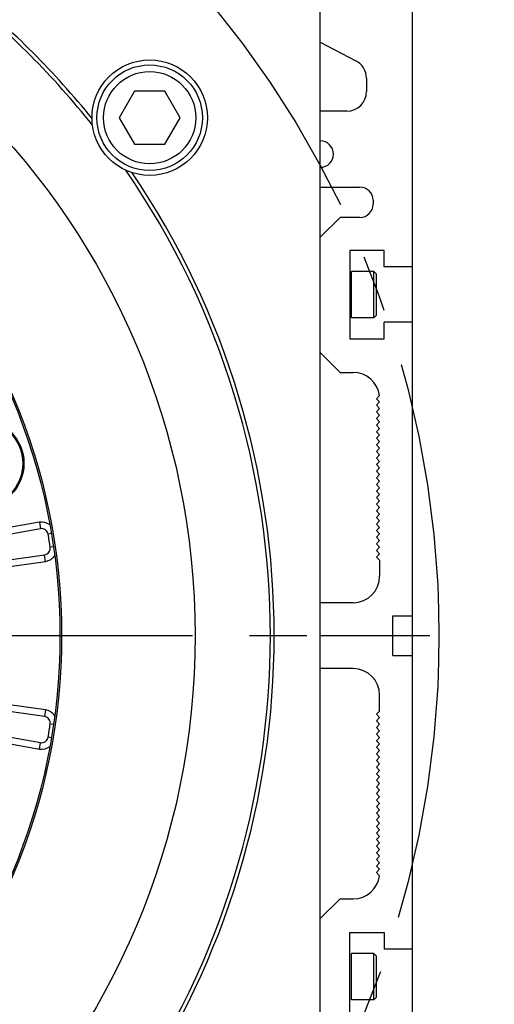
# Model space of a CAD drawing. Header units: millimetres. Extents: x 0 to 420, y 0 to 297.
# Tile 44 of 52: x 347 to 362, y 168 to 198. Entities that reach past the tile are written whole.
import ezdxf
from ezdxf.enums import TextEntityAlignment as Align

# ---------------------------------------------------------------- set-up
doc = ezdxf.new("R2010")
doc.units = ezdxf.units.MM
doc.header["$LTSCALE"] = 23.1
doc.linetypes.add('CENTER', pattern=[0.6, 0.375, -0.075, 0.075, -0.075])
doc.layers.get('0').update_dxf_attribs({"linetype": 'CONTINUOUS'})
for name, color, linetype in [('AXIS', 7, 'CONTINUOUS'), ('COMPONENTS', 7, 'CONTINUOUS'), ('DIMENSION', 7, 'CONTINUOUS')]:
    doc.layers.add(name, color=color, linetype=linetype)
doc.styles.get("Standard").update_dxf_attribs({"font": 'arial.ttf'})
doc.styles.add('TEXTSTYLE_4', font='gdt')
doc.dimstyles.new('DIMSTYLE_15', dxfattribs={"dimtxt": 3, "dimasz": 3, "dimexe": 0.18, "dimexo": 0.0625, "dimgap": 0.09, "dimtad": 1, "dimdec": 1, "dimlfac": 5, "dimdsep": 46, "dimtxsty": 'STANDARD', "dimblk": '_FILLED', "dimblk1": '_FILLED', "dimblk2": '_FILLED', "dimcen": 0.09, "dimadec": 0, "dimazin": 0, "dimtp": 0.8, "dimtm": 0.8, "dimtfac": 1, "dimtdec": 1, "dimtofl": 0, "dimtmove": 0, "dimatfit": 3, "dimldrblk": '_FILLED', "dimfxl": 1, "dimtolj": 1, "dimarcsym": 0})
doc.dimstyles.new('DIMSTYLE_2', dxfattribs={"dimtxt": 3, "dimasz": 3, "dimexe": 0.18, "dimexo": 0.0625, "dimgap": 0.09, "dimtad": 1, "dimtih": 1, "dimtoh": 1, "dimlfac": 5, "dimdsep": 46, "dimtxsty": 'STANDARD', "dimblk": '_FILLED', "dimblk1": '_FILLED', "dimblk2": '_FILLED', "dimcen": 0.09, "dimadec": 0, "dimazin": 0, "dimtol": 1, "dimtp": 0.2, "dimtm": 0.2, "dimtfac": 1, "dimtofl": 0, "dimtmove": 0, "dimatfit": 3, "dimldrblk": '_FILLED', "dimfxl": 1, "dimtolj": 1, "dimarcsym": 0})

# ---------------------------------------------------------------- blocks, each defined once
blk = doc.blocks.new('_FILLED')
at = {"color": 0, "linetype": 'BYBLOCK'}
blk.add_solid([(0, 0), (-1, 0.2), (-1, -0.2)], dxfattribs=at)
blk = doc.blocks.new('*D1')
at = {"layer": 'DIMENSION', "color": 2, "linetype": 'CONTINUOUS'}
for p, q in [((293.804, 198.458), (268.342, 198.458)), ((303.632, 193.184), (293.804, 198.458)), ((293.804, 198.458), (293.804, 198.458))]:
    blk.add_line(p, q, dxfattribs=at)
at = {"layer": 'DIMENSION', "color": 2, "linetype": 'CONTINUOUS', "xscale": 3, "yscale": 3, "zscale": 3, "rotation": 331.7813436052}
blk.add_blockref('_FILLED', (303.632, 193.184), dxfattribs=at)
at = {"layer": 'DIMENSION', "color": 2, "linetype": 'CONTINUOUS', "style": 'TEXTSTYLE_4'}
for s, p in [('`', (285.835, 199.208)), ('n', (275.342, 199.208))]:
    blk.add_text(s, height=3, dxfattribs=at).set_placement(p, align=Align.RIGHT)
at = {"layer": 'DIMENSION', "color": 2, "linetype": 'CONTINUOUS'}
for s, p in [('300', (282.335, 199.208)), ('0.2', (291.656, 199.208))]:
    blk.add_text(s, height=3, dxfattribs=at).set_placement(p, align=Align.RIGHT)
blk = doc.blocks.new('*D2')
at = {"layer": 'DIMENSION', "color": 2, "linetype": 'CONTINUOUS'}
for p, q in [((293.804, 198.458), (268.342, 198.458)), ((303.632, 193.184), (293.804, 198.458)), ((293.804, 198.458), (293.804, 198.458))]:
    blk.add_line(p, q, dxfattribs=at)
at = {"layer": 'DIMENSION', "color": 2, "linetype": 'CONTINUOUS', "xscale": 3, "yscale": 3, "zscale": 3, "rotation": 331.7813436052}
blk.add_blockref('_FILLED', (303.632, 193.184), dxfattribs=at)
at = {"layer": 'DIMENSION', "color": 2, "linetype": 'CONTINUOUS', "style": 'TEXTSTYLE_4'}
for s, p in [('`', (285.835, 199.208)), ('n', (275.342, 199.208))]:
    blk.add_text(s, height=3, dxfattribs=at).set_placement(p, align=Align.RIGHT)
at = {"layer": 'DIMENSION', "color": 2, "linetype": 'CONTINUOUS'}
for s, p in [('300', (282.335, 199.208)), ('0.2', (291.656, 199.208))]:
    blk.add_text(s, height=3, dxfattribs=at).set_placement(p, align=Align.RIGHT)
blk = doc.blocks.new('*D24')
at = {"layer": 'DIMENSION', "color": 2, "linetype": 'CONTINUOUS'}
for p, q in [((354.567, 239.702), (357.857, 239.702)), ((360.877, 239.702), (388.487, 239.702)), ((386.487, 239.702), (386.487, 193.351)), ((386.487, 146.999), (386.487, 193.351)), ((370.467, 146.999), (388.487, 146.999))]:
    blk.add_line(p, q, dxfattribs=at)
at = {"layer": 'DIMENSION', "color": 2, "linetype": 'CONTINUOUS', "xscale": 3, "yscale": 3, "zscale": 3}
for p, rotation in [((386.487, 239.702), 90), ((386.487, 146.999), 270)]:
    blk.add_blockref('_FILLED', p, dxfattribs=dict(at, rotation=rotation))
at = {"layer": 'DIMENSION', "color": 2, "linetype": 'CONTINUOUS', "insert": (382.737, 193.351), "char_height": 3, "width": 13.27138, "attachment_point": 2, "rotation": 90, "line_spacing_factor": 0.9}
blk.add_mtext('(463.5)', dxfattribs=at)

msp = doc.modelspace()

# ---------------------------------------------------------------- linework, layer by layer
at = {"layer": 'AXIS', "color": 2, "linetype": 'CENTER'}
msp.add_line((330.06653, 178.99881), (359.78512, 178.99881), dxfattribs=at)
msp.add_circle((330.06653, 178.99881), 30, dxfattribs=at)
at = {"layer": 'COMPONENTS', "color": 7, "linetype": 'CONTINUOUS'}
for p, q in [((359.26653, 156.39881), (359.26653, 217.79881)), ((356.46653, 158.74344), (356.46653, 199.25418)), ((356.46653, 196.9948), (357.54478, 196.43038)), ((357.86653, 195.89881), (357.86653, 195.49881)), ((350.82647, 195.50213), (350.36459, 194.70213)), ((351.75023, 195.50213), (350.82647, 195.50213)), ((352.21211, 194.70213), (351.75023, 195.50213)), ((350.36459, 194.70213), (350.82647, 193.90213)), ((351.75023, 193.90213), (352.21211, 194.70213)), ((357.26653, 194.89881), (356.46653, 194.89881)), ((350.82647, 193.90213), (351.75023, 193.90213)), ((356.46653, 192.59881), (357.66653, 192.59881)), ((358.06653, 192.19881), (358.06653, 192.07881)), ((357.06653, 191.67881), (356.46653, 191.07881)), ((357.66653, 191.67881), (357.06653, 191.67881)), ((358.40653, 190.67881), (357.36653, 190.67881)), ((357.36653, 190.67881), (357.36653, 187.99881)), ((358.40653, 190.17881), (358.40653, 190.67881)), ((359.26653, 190.17881), (358.40653, 190.17881)), ((358.08653, 190.03881), (357.41353, 190.03881)), ((358.08653, 190.03881), (358.16653, 189.95881)), ((358.08653, 188.63881), (358.08653, 190.03881)), ((358.16653, 188.71881), (358.16653, 189.95881)), ((358.08653, 188.63881), (358.16653, 188.71881)), ((358.08653, 188.63881), (357.41353, 188.63881)), ((359.26653, 188.49881), (358.40653, 188.49881)), ((358.40653, 187.99881), (358.40653, 188.49881)), ((357.36653, 187.99881), (358.40653, 187.99881)), ((356.46653, 187.57881), (357.06653, 186.97881)), ((357.06653, 186.97881), (357.46653, 186.97881)), ((358.2635, 186.28008), (358.16653, 186.18311)), ((358.16653, 186.18311), (358.26653, 186.08311)), ((358.26653, 186.08311), (358.16653, 185.98311)), ((358.16653, 185.98311), (358.26653, 185.88311)), ((358.26653, 185.88311), (358.16653, 185.78311)), ((358.16653, 185.78311), (358.26653, 185.68311)), ((358.26653, 185.68311), (358.16653, 185.58311)), ((358.16653, 185.58311), (358.26653, 185.48311)), ((358.26653, 185.48311), (358.16653, 185.38311)), ((358.16653, 185.38311), (358.26653, 185.28311)), ((358.26653, 185.28311), (358.16653, 185.18311)), ((358.16653, 185.18311), (358.26653, 185.08311)), ((358.26653, 185.08311), (358.16653, 184.98311)), ((358.16653, 184.98311), (358.26653, 184.88311)), ((358.26653, 184.88311), (358.16653, 184.78311)), ((358.16653, 184.78311), (358.26653, 184.68311)), ((358.26653, 184.68311), (358.16653, 184.58311)), ((358.16653, 184.58311), (358.26653, 184.48311)), ((358.26653, 184.48311), (358.16653, 184.38311)), ((358.16653, 184.38311), (358.26653, 184.28311)), ((358.26653, 184.28311), (358.16653, 184.18311)), ((358.16653, 184.18311), (358.26653, 184.08311)), ((358.26653, 184.08311), (358.16653, 183.98311)), ((358.16653, 183.98311), (358.26653, 183.88311)), ((358.26653, 183.88311), (358.16653, 183.78311)), ((358.16653, 183.78311), (358.26653, 183.68311)), ((358.26653, 183.68311), (358.16653, 183.58311)), ((358.16653, 183.58311), (358.26653, 183.48311)), ((358.26653, 183.48311), (358.16653, 183.38311)), ((358.16653, 183.38311), (358.26653, 183.28311)), ((358.26653, 183.28311), (358.16653, 183.18311)), ((358.16653, 183.18311), (358.26653, 183.08311)), ((358.26653, 183.08311), (358.16653, 182.98311)), ((358.16653, 182.98311), (358.26653, 182.88311)), ((358.26653, 182.88311), (358.16653, 182.78311)), ((358.16653, 182.78311), (358.26653, 182.68311)), ((358.26653, 182.68311), (358.16653, 182.58311)), ((358.16653, 182.58311), (358.26653, 182.48311)), ((358.26653, 182.48311), (358.16653, 182.38311)), ((347.97535, 182.24027), (343.10781, 181.38199)), ((358.16653, 182.38311), (358.26653, 182.28311)), ((358.26653, 182.28311), (358.16653, 182.18311)), ((358.16653, 182.18311), (358.26653, 182.08311)), ((358.26653, 182.08311), (358.16653, 181.98311)), ((358.16653, 181.98311), (358.26653, 181.88311)), ((358.26653, 181.88311), (358.16653, 181.78311)), ((358.16653, 181.78311), (358.26653, 181.68311)), ((358.26653, 181.68311), (358.16653, 181.58311)), ((358.16653, 181.58311), (358.26653, 181.48311)), ((343.20597, 180.76224), (348.1005, 181.45012)), ((358.26653, 181.48311), (358.16653, 181.38311)), ((358.16653, 181.38311), (358.26653, 181.28311)), ((358.26653, 181.28311), (358.26653, 180.79881)), ((357.46653, 179.99881), (356.46653, 179.99881)), ((358.66653, 179.59881), (359.26653, 179.59881)), ((358.66653, 178.39881), (358.66653, 179.59881)), ((356.46653, 178.99881), (358.66653, 178.99881)), ((358.66653, 178.39881), (359.26653, 178.39881)), ((357.46653, 177.99881), (356.46653, 177.99881)), ((348.1005, 176.54749), (343.20597, 177.23537)), ((358.26653, 176.71451), (358.26653, 177.19881)), ((343.10781, 176.61562), (347.97535, 175.75734)), ((358.16653, 176.61451), (358.26653, 176.71451)), ((358.26653, 176.51451), (358.16653, 176.61451)), ((358.16653, 176.41451), (358.26653, 176.51451)), ((358.26653, 176.31451), (358.16653, 176.41451)), ((358.16653, 176.21451), (358.26653, 176.31451)), ((358.26653, 176.11451), (358.16653, 176.21451)), ((358.16653, 176.01451), (358.26653, 176.11451)), ((358.26653, 175.91451), (358.16653, 176.01451)), ((358.16653, 175.81451), (358.26653, 175.91451)), ((358.26653, 175.71451), (358.16653, 175.81451)), ((358.16653, 175.61451), (358.26653, 175.71451)), ((358.26653, 175.51451), (358.16653, 175.61451)), ((358.16653, 175.41451), (358.26653, 175.51451)), ((358.26653, 175.31451), (358.16653, 175.41451)), ((358.16653, 175.21451), (358.26653, 175.31451)), ((358.26653, 175.11451), (358.16653, 175.21451)), ((358.16653, 175.01451), (358.26653, 175.11451)), ((358.26653, 174.91451), (358.16653, 175.01451)), ((358.16653, 174.81451), (358.26653, 174.91451)), ((358.26653, 174.71451), (358.16653, 174.81451)), ((358.16653, 174.61451), (358.26653, 174.71451)), ((358.26653, 174.51451), (358.16653, 174.61451)), ((358.16653, 174.41451), (358.26653, 174.51451)), ((358.26653, 174.31451), (358.16653, 174.41451)), ((358.16653, 174.21451), (358.26653, 174.31451)), ((358.26653, 174.11451), (358.16653, 174.21451)), ((358.16653, 174.01451), (358.26653, 174.11451)), ((358.26653, 173.91451), (358.16653, 174.01451)), ((358.16653, 173.81451), (358.26653, 173.91451)), ((358.26653, 173.71451), (358.16653, 173.81451)), ((358.16653, 173.61451), (358.26653, 173.71451)), ((358.26653, 173.51451), (358.16653, 173.61451)), ((358.16653, 173.41451), (358.26653, 173.51451)), ((358.26653, 173.31451), (358.16653, 173.41451)), ((358.16653, 173.21451), (358.26653, 173.31451)), ((358.26653, 173.11451), (358.16653, 173.21451)), ((358.16653, 173.01451), (358.26653, 173.11451)), ((358.26653, 172.91451), (358.16653, 173.01451)), ((358.16653, 172.81451), (358.26653, 172.91451)), ((358.26653, 172.71451), (358.16653, 172.81451)), ((358.16653, 172.61451), (358.26653, 172.71451)), ((358.26653, 172.51451), (358.16653, 172.61451)), ((358.16653, 172.41451), (358.26653, 172.51451)), ((358.26653, 172.31451), (358.16653, 172.41451)), ((358.16653, 172.21451), (358.26653, 172.31451)), ((358.26653, 172.11451), (358.16653, 172.21451)), ((358.16653, 172.01451), (358.26653, 172.11451)), ((358.26653, 171.91451), (358.16653, 172.01451)), ((358.16653, 171.81451), (358.26653, 171.91451)), ((358.2635, 171.71753), (358.16653, 171.81451)), ((357.06653, 171.01881), (356.46653, 170.41881)), ((357.06653, 171.01881), (357.46653, 171.01881)), ((357.36653, 169.99881), (358.40653, 169.99881)), ((357.36653, 167.31881), (357.36653, 169.99881)), ((358.40653, 169.99881), (358.40653, 169.49881)), ((358.08653, 169.35881), (357.41353, 169.35881)), ((358.08653, 169.35881), (358.16653, 169.27881)), ((358.08653, 167.95881), (358.08653, 169.35881)), ((358.16653, 168.03881), (358.16653, 169.27881)), ((359.26653, 169.49881), (358.40653, 169.49881)), ((358.08653, 167.95881), (357.41353, 167.95881)), ((358.08653, 167.95881), (358.16653, 168.03881))]:
    msp.add_line(p, q, dxfattribs=at)
at = {"layer": 'COMPONENTS', "color": 9, "linetype": 'CONTINUOUS'}
for p, q in [((357.41353, 188.63881), (357.41353, 190.03881)), ((347.94062, 182.43723), (344.56425, 181.84189)), ((347.94062, 182.43723), (347.97535, 182.24027)), ((348.30585, 182.09349), (348.20726, 182.07677)), ((348.36947, 181.69184), (348.27053, 181.67729)), ((344.73324, 180.77492), (348.12833, 181.25207)), ((348.12833, 181.25207), (348.1005, 181.45012)), ((348.12833, 176.74555), (344.73324, 177.22269)), ((348.12833, 176.74555), (348.1005, 176.54749)), ((344.56425, 176.15573), (347.94062, 175.56038)), ((348.36947, 176.30577), (348.27053, 176.32032)), ((348.30585, 175.90412), (348.20726, 175.92085)), ((347.94062, 175.56038), (347.97535, 175.75734)), ((357.41353, 167.95881), (357.41353, 169.35881))]:
    msp.add_line(p, q, dxfattribs=at)
at = {"layer": 'COMPONENTS', "color": 7, "linetype": 'CONTINUOUS'}
for centre, radius in [((330.06653, 178.99881), 22.6), ((330.06653, 178.99881), 18.55), ((330.06653, 178.99881), 18.5), ((351.28835, 194.70213), 1.75), ((351.28835, 194.70213), 1.6), ((351.28835, 194.70213), 1.4), ((346.13938, 184.22119), 1.334), ((346.13938, 184.22119), 1.3)]:
    msp.add_circle(centre, radius, dxfattribs=at)
for centre, radius, start, end in [((330.06653, 178.99881), 24.88452, 38.456379, 51.54363), ((330.06653, 178.99881), 25, 38.84191, 51.15809), ((357.26653, 195.89881), 0.6, 0, 62.37), ((357.26653, 195.49881), 0.6, 270, 360), ((356.46653, 193.59881), 0.4, 270, 90), ((330.06653, 178.99881), 24.88452, 325.45637, 34.543629), ((330.06653, 178.99881), 25, 325.84191, 34.15809), ((357.66653, 192.19881), 0.4, 0, 90), ((357.66653, 192.07881), 0.4, 270, 360), ((357.46653, 186.17881), 0.8, 7.054053, 90), ((348.01008, 182.04331), 0.2, 9.629733, 100), ((330.06653, 178.99881), 18.4, 8.370267, 9.629733), ((348.07266, 181.64817), 0.2, 278, 8.370267), ((357.46653, 180.79881), 0.8, 270, 360), ((357.46653, 177.19881), 0.8, 0, 90), ((348.07266, 176.34944), 0.2, 351.629733, 82), ((330.06653, 178.99881), 18.4, 350.370267, 351.629733), ((348.01008, 175.9543), 0.2, 260, 350.370267), ((357.46653, 171.81881), 0.8, 270, 352.945947)]:
    msp.add_arc(centre, radius, start, end, dxfattribs=at)
at = {"layer": 'COMPONENTS', "color": 9, "linetype": 'CONTINUOUS'}
for centre, start, end in [((348.01008, 182.04331), 51.454113, 100), ((348.07266, 181.64817), 278, 326.545887), ((348.07266, 176.34944), 33.454113, 82), ((348.01008, 175.9543), 260, 308.545887)]:
    msp.add_arc(centre, 0.4, start, end, dxfattribs=at)

# ---------------------------------------------------------------- dimensions: what is measured, and where the dimension line sits
at = {"layer": 'DIMENSION', "color": 2, "linetype": 'CONTINUOUS'}
dim = msp.add_linear_dim(base=(386.48653, 146.99881), p1=(354.56653, 239.7022), p2=(370.46653, 146.99881), angle=270, text='(<>)', dimstyle='DIMSTYLE_15', dxfattribs=at)
dim.commit()
dim.dimension.update_dxf_attribs({"geometry": '*D24', "text_midpoint": (385.56701, 191.39296), "dimtype": 160})
for picture in ['*D1', '*D2']:
    dim = msp.add_diameter_dim_2p(p1=(303.63204, 193.18394), p2=(356.50101, 164.81368), dimstyle='DIMSTYLE_2', dxfattribs=at)
    dim.commit()
    dim.dimension.update_dxf_attribs({"geometry": picture, "text_midpoint": (276.58823, 200.70776), "dimtype": 163})

doc.saveas('drawing.dxf')
